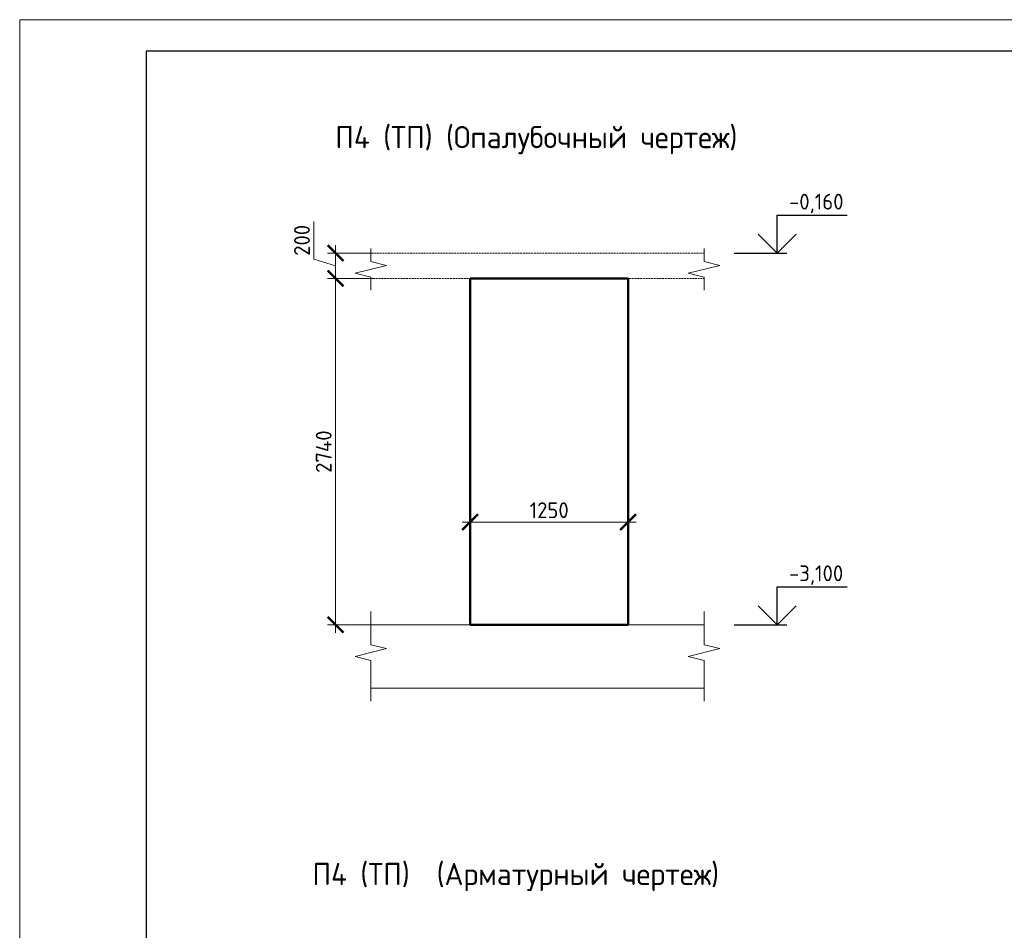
# Model space of a CAD drawing. Header units: millimetres. Extents: x 376598 to 1249954, y -318491 to -22134.
# Tile 101 of 256: x 665053 to 680630, y -302386 to -287979. Entities that reach past the tile are written whole.
import ezdxf

# ---------------------------------------------------------------- set-up
doc = ezdxf.new("R2010")
doc.units = ezdxf.units.MM
doc.linetypes.add('01 Штриховая _4 мм_', pattern=[6, 3.5, -2.5])
for name, color, linetype, lineweight in [('AF_Perekritie', 90, 'Continuous', 18), ('AF_Stena', 90, 'Continuous', 18), ('KR_Fundament', 253, 'Continuous', 18), ('РАЗМЕРЫ', 1, 'Continuous', 9), ('ТОНКИЕ', 7, 'Continuous', 9)]:
    doc.layers.add(name, color=color, linetype=linetype, lineweight=lineweight)
doc.layers.add('ТОЛСТЫЕ_ОСНОВНЫЕ', color=6, linetype='Continuous')
doc.styles.add('GOST-2.304_Type-B', font='GOST_Common.ttf')
doc.dimstyles.new('мой 25', dxfattribs={"dimscale": 100, "dimtxt": 2.5, "dimasz": 2.5, "dimexe": 1.25, "dimexo": 0.625, "dimtad": 1, "dimdec": 0, "dimlfac": 0.5, "dimtxsty": 'GOST-2.304_Type-B', "dimblk": 'ARCHTICK', "dimcen": 2.5, "dimdle": 1.25, "dimaunit": 1, "dimadec": 1, "dimazin": 2, "dimtfac": 1, "dimtdec": 0, "dimtmove": 1, "dimatfit": 3, "dimfxl": 6, "dimfxlon": 1, "dimtfill": 1, "dimlwd": -1, "dimlwe": -1, "dimarcsym": 0})

# ---------------------------------------------------------------- blocks, each defined once
blk = doc.blocks.new('_ArchTick')
at = {"color": 0, "linetype": 'ByBlock', "const_width": 0.15}
blk.add_lwpolyline([(-0.5, -0.5), (0.5, 0.5)], dxfattribs=at)
blk = doc.blocks.new('*D449')
at = {"layer": 'DEFPOINTS', "color": 0, "lineweight": 0, "transparency": 16777216}
for p in [(672179, -294130), (674679, -294130), (674679, -295928)]:
    blk.add_point(p, dxfattribs=at)
at = {"layer": 'РАЗМЕРЫ', "color": 0, "linetype": 'Continuous', "transparency": 16777216}
for p, q in [((672179, -295328), (672179, -296053)), ((674679, -295328), (674679, -296053)), ((672054, -295928), (674804, -295928))]:
    blk.add_line(p, q, dxfattribs=at)
at = {"layer": 'РАЗМЕРЫ', "color": 0, "transparency": 16777216, "xscale": 250, "yscale": 250, "zscale": 250, "rotation": 180}
blk.add_blockref('_ArchTick', (672179, -295928), dxfattribs=at)
at = {"layer": 'РАЗМЕРЫ', "color": 0, "transparency": 16777216, "xscale": 250, "yscale": 250, "zscale": 250}
blk.add_blockref('_ArchTick', (674679, -295928), dxfattribs=at)
at = {"layer": 'РАЗМЕРЫ', "color": 0, "lineweight": 0, "transparency": 16777216, "insert": (673429, -295740), "char_height": 250, "attachment_point": 5, "style": 'GOST-2.304_Type-B', "bg_fill": 3, "box_fill_scale": 1.1, "bg_fill_color": 256, "bg_fill_true_color": 13158600, "bg_fill_transparency": 0}
blk.add_mtext('1250', dxfattribs=at)
blk = doc.blocks.new('*D465')
at = {"layer": 'DEFPOINTS', "color": 0, "lineweight": 0, "transparency": 16777216}
for p in [(670969, -291673), (670050, -292073), (670969, -292073)]:
    blk.add_point(p, dxfattribs=at)
at = {"layer": 'РАЗМЕРЫ', "color": 0, "linetype": 'Continuous', "transparency": 16777216}
for p, q in [((669706, -291770), (669706, -291170)), ((670050, -291548), (670050, -292198)), ((670650, -291673), (669925, -291673)), ((670050, -291873), (669706, -291770)), ((670650, -292073), (669925, -292073))]:
    blk.add_line(p, q, dxfattribs=at)
at = {"layer": 'РАЗМЕРЫ', "color": 0, "transparency": 16777216, "xscale": 250, "yscale": 250, "zscale": 250}
for p, rotation in [((670050, -291673), 90), ((670050, -292073), 270)]:
    blk.add_blockref('_ArchTick', p, dxfattribs=dict(at, rotation=rotation))
at = {"layer": 'РАЗМЕРЫ', "color": 0, "lineweight": 0, "transparency": 16777216, "insert": (669519, -291470), "char_height": 250, "attachment_point": 5, "rotation": 90, "style": 'GOST-2.304_Type-B', "bg_fill": 3, "box_fill_scale": 1.1, "bg_fill_color": 256, "bg_fill_true_color": 13158600, "bg_fill_transparency": 0}
blk.add_mtext('200', dxfattribs=at)
blk = doc.blocks.new('*D466')
at = {"layer": 'DEFPOINTS', "color": 0, "lineweight": 0, "transparency": 16777216}
for p in [(670969, -292073), (670050, -297553), (671528, -297553)]:
    blk.add_point(p, dxfattribs=at)
at = {"layer": 'РАЗМЕРЫ', "color": 0, "linetype": 'Continuous', "transparency": 16777216}
for p, q in [((670050, -291948), (670050, -297678)), ((670650, -292073), (669925, -292073)), ((670650, -297553), (669925, -297553))]:
    blk.add_line(p, q, dxfattribs=at)
at = {"layer": 'РАЗМЕРЫ', "color": 0, "transparency": 16777216, "xscale": 250, "yscale": 250, "zscale": 250}
for p, rotation in [((670050, -292073), 90), ((670050, -297553), 270)]:
    blk.add_blockref('_ArchTick', p, dxfattribs=dict(at, rotation=rotation))
at = {"layer": 'РАЗМЕРЫ', "color": 0, "lineweight": 0, "transparency": 16777216, "insert": (669863, -294813), "char_height": 250, "attachment_point": 5, "rotation": 90, "style": 'GOST-2.304_Type-B', "bg_fill": 3, "box_fill_scale": 1.1, "bg_fill_color": 256, "bg_fill_true_color": 13158600, "bg_fill_transparency": 0}
blk.add_mtext('2740', dxfattribs=at)
blk = doc.blocks.new('*U56')
at = {"layer": 'ТОЛСТЫЕ_ОСНОВНЫЕ', "color": 6}
blk.add_lwpolyline([(20, 5), (415, 5), (415, 292), (20, 292)], close=True, dxfattribs=at)
at = {"layer": 'ТОНКИЕ'}
blk.add_lwpolyline([(0, 0), (420, 0), (420, 297), (0, 297)], close=True, dxfattribs=at)

msp = doc.modelspace()

# ---------------------------------------------------------------- linework, layer by layer
for points in [[(677038.4, -291073), (678143.7, -291073)], [(677038.4, -291673), (677038.4, -291073)], [(677338.4, -291373), (677038.4, -291673), (676738.4, -291373)], [(676353.8, -291673), (677188.4, -291673)], [(677038.4, -296953), (678143.7, -296953)], [(677038.4, -297553), (677038.4, -296953)], [(677338.4, -297253), (677038.4, -297553), (676738.4, -297253)], [(676353.8, -297553), (677188.4, -297553)]]:
    msp.add_lwpolyline(points)
at = {"layer": 'AF_Perekritie', "linetype": '01 Штриховая _4 мм_', "lineweight": 9}
for p, q in [((675799.4, -291673), (670608.5, -291673)), ((675799.5, -291673), (675880.8, -291673)), ((670608.5, -292073), (675799.4, -292073)), ((675880.8, -292073), (675799.5, -292073))]:
    msp.add_line(p, q, dxfattribs=at)
at = {"layer": 'AF_Stena', "lineweight": 50}
for p, q in [((674679.3, -292073), (672179.3, -292073)), ((672179.3, -292073), (672179.3, -297553)), ((674679.3, -297553), (674679.3, -292073)), ((672179.3, -297553), (674679.3, -297553))]:
    msp.add_line(p, q, dxfattribs=at)
at = {"layer": 'AF_Stena', "lineweight": 20}
for points in [[(670608.5, -291748), (670608.5, -291598)], [(675880.8, -291748), (675880.8, -291598)], [(670608.5, -291748), (670608.5, -291803)], [(675880.8, -291748), (675880.8, -291803)], [(670858.5, -291865.5), (670358.5, -291990.5)], [(670608.5, -291803), (670858.5, -291865.5)], [(676130.8, -291865.5), (675630.8, -291990.5)], [(675880.8, -291803), (676130.8, -291865.5)], [(670358.5, -291990.5), (670608.5, -292053)], [(670608.5, -292053), (670608.5, -292108)], [(675630.8, -291990.5), (675880.8, -292053)], [(675880.8, -292053), (675880.8, -292108)], [(670608.5, -292108), (670608.5, -292258)], [(675880.8, -292108), (675880.8, -292258)], [(670608.5, -297812.7), (670608.5, -297340.8)], [(675880.8, -297812.7), (675880.8, -297340.8)], [(670608.5, -297812.7), (670608.5, -297867.7)], [(675880.8, -297812.7), (675880.8, -297867.7)], [(670858.5, -297930.2), (670358.5, -298055.2)], [(670608.5, -297867.7), (670858.5, -297930.2)], [(676130.8, -297930.2), (675630.8, -298055.2)], [(675880.8, -297867.7), (676130.8, -297930.2)], [(670358.5, -298055.2), (670608.5, -298117.7)], [(670608.5, -298117.7), (670608.5, -298172.7)], [(675630.8, -298055.2), (675880.8, -298117.7)], [(675880.8, -298117.7), (675880.8, -298172.7)], [(670608.5, -298172.7), (670608.5, -298758.3)], [(675880.8, -298172.7), (675880.8, -298758.3)]]:
    msp.add_lwpolyline(points, dxfattribs=at)
at = {"layer": 'KR_Fundament', "lineweight": 9}
for p, q in [((675880.8, -297553), (670608.5, -297553)), ((670608.5, -298553), (675880.8, -298553))]:
    msp.add_line(p, q, dxfattribs=at)

# ---------------------------------------------------------------- texts
at = {"style": 'GOST-2.304_Type-B'}
for s, p in [('-0,160', (677224.3, -290983)), ('-3,100', (677224.3, -296863))]:
    msp.add_text(s, height=250, dxfattribs=at).set_placement(p)
at = {"layer": 'РАЗМЕРЫ', "char_height": 350, "attachment_point": 5, "style": 'GOST-2.304_Type-B'}
for s, width, insert in [('П4 (ТП) (Опалубочный чертеж)', 9816.088, (673226.2, -289884.6)), ('П4 (ТП)  (Арматурный чертеж)', 10326.693, (672900.5, -301543.5))]:
    msp.add_mtext_dynamic_manual_height_columns(s, width=width, gutter_width=625, heights=[0], dxfattribs=dict(at, insert=insert))

# ---------------------------------------------------------------- next in the draw order: dimensions: what is measured, and where the dimension line sits
at = {"layer": 'РАЗМЕРЫ', "lineweight": 0}
dim = msp.add_linear_dim(base=(670050, -292073), p1=(670969, -291673), p2=(670969, -292073), angle=90, dimstyle='мой 25', dxfattribs=at)
dim.commit()
dim.dimension.update_dxf_attribs({"geometry": '*D465', "text_midpoint": (669518.8, -291707.4)})
dim = msp.add_linear_dim(base=(674679.3, -295927.8), p1=(672179.3, -294129.7), p2=(674679.3, -294129.7), dimstyle='мой 25', dxfattribs=at)
dim.commit()
dim.dimension.update_dxf_attribs({"geometry": '*D449', "text_midpoint": (673429.3, -295740.3)})

# ---------------------------------------------------------------- next in the draw order: dimensions: what is measured, and where the dimension line sits
dim = msp.add_linear_dim(base=(670050, -297553), p1=(670969, -292073), p2=(671527.7, -297553), angle=90, dimstyle='мой 25', dxfattribs=at)
dim.commit()
dim.dimension.update_dxf_attribs({"geometry": '*D466', "text_midpoint": (669862.5, -294813)})

# ---------------------------------------------------------------- next in the draw order: block references
at = {"xscale": 100, "yscale": 100, "zscale": 100}
msp.add_blockref('*U56', (665053, -317678.9), dxfattribs=at)

doc.saveas('drawing.dxf')
